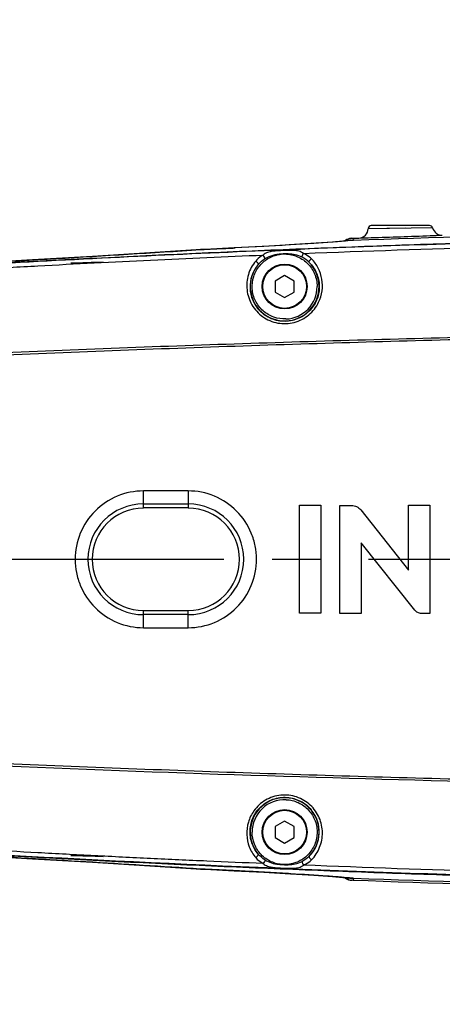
# Model space of a CAD drawing. Header units: millimetres. Extents: x 7426 to 8300, y 123 to 421.
# Tile 57 of 197: x 7985.37 to 7988.66, y 273.68 to 281.35. Entities that reach past the tile are written whole.
import ezdxf

# ---------------------------------------------------------------- set-up
doc = ezdxf.new("R2010")
doc.units = ezdxf.units.MM
doc.linetypes.add('CENTER', pattern=[0.6, 0.375, -0.075, 0.075, -0.075])
for name, color, linetype in [('中心线', 7, 'CENTER'), ('外形图', 7, 'Continuous'), ('尺寸标注', 7, 'Continuous')]:
    doc.layers.add(name, color=color, linetype=linetype)
doc.styles.add('微软雅黑', font='msyh.ttc')
doc.dimstyles.new('尺寸标注_1_20比例', dxfattribs={"dimtxt": 1.5, "dimasz": 1.25, "dimexe": 0.5, "dimexo": 0.4, "dimgap": 0.5, "dimtad": 1, "dimdec": 1, "dimlfac": 20, "dimdsep": 46, "dimtxsty": '微软雅黑', "dimcen": 0.09, "dimadec": 0, "dimazin": 0, "dimtp": 0.01, "dimtm": 0.01, "dimtfac": 1, "dimtdec": 1, "dimtofl": 0, "dimtmove": 0, "dimatfit": 3, "dimfxl": 1, "dimtolj": 1, "dimarcsym": 0})

# ---------------------------------------------------------------- blocks, each defined once
blk = doc.blocks.new('*D1244')
at = {"layer": 'Defpoints', "color": 0}
for p in [(8014.4823, 285.7144), (7983.7323, 281.0363), (8014.4823, 281.0891)]:
    blk.add_point(p, dxfattribs=at)
at = {"layer": '尺寸标注', "color": 0, "lineweight": -2}
for p, q in [((7983.7323, 281.4363), (7983.7323, 286.2144)), ((8014.4823, 281.4891), (8014.4823, 286.2144)), ((7984.9823, 285.7144), (8013.2323, 285.7144))]:
    blk.add_line(p, q, dxfattribs=at)
at = {"layer": '尺寸标注', "color": 0}
for points in [[(7984.9823, 285.9228), (7984.9823, 285.5061), (7983.7323, 285.7144)], [(8013.2323, 285.5061), (8013.2323, 285.9228), (8014.4823, 285.7144)]]:
    blk.add_solid(points, dxfattribs=at)
at = {"layer": '尺寸标注', "color": 0, "insert": (7999.1073, 286.994), "char_height": 1.5, "attachment_point": 5, "style": '微软雅黑'}
blk.add_mtext('\\A1;615', dxfattribs=at)
blk = doc.blocks.new('*D1259')
at = {"layer": 'Defpoints', "color": 0}
for p in [(7979.8323, 275.372), (8015.7323, 226.1134), (8015.7323, 218.4145)]:
    blk.add_point(p, dxfattribs=at)
at = {"layer": '尺寸标注', "color": 0, "lineweight": -2}
for p, q in [((7979.8323, 274.972), (7979.8323, 217.9145)), ((8015.7323, 225.7134), (8015.7323, 217.9145)), ((7981.0823, 218.4145), (8014.4823, 218.4145))]:
    blk.add_line(p, q, dxfattribs=at)
at = {"layer": '尺寸标注', "color": 0}
for points in [[(7981.0823, 218.6229), (7981.0823, 218.2062), (7979.8323, 218.4145)], [(8014.4823, 218.2062), (8014.4823, 218.6229), (8015.7323, 218.4145)]]:
    blk.add_solid(points, dxfattribs=at)
at = {"layer": '尺寸标注', "color": 0, "insert": (7999.2411, 219.6931), "char_height": 1.5, "attachment_point": 5, "style": '微软雅黑'}
blk.add_mtext('\\A1;718', dxfattribs=at)

msp = doc.modelspace()

# ---------------------------------------------------------------- linework, layer by layer
at = {"layer": '中心线', "linetype": 'CENTER', "ltscale": 5}
msp.add_line((7979.0848, 277.147), (8020.2048, 277.147), dxfattribs=at)
at = {"layer": '外形图', "color": 7, "linetype": 'Continuous'}
for p, q in [((7988.5847, 279.7284), (7988.0823, 279.7227)), ((7988.3726, 279.7258), (7988.0823, 279.7227)), ((7988.5605, 279.747), (7988.1072, 279.747)), ((7987.9529, 279.6475), (7987.9719, 279.6482)), ((7987.9719, 279.6482), (7988.0101, 279.6496)), ((7986.825, 279.5622), (7986.8249, 279.5623)), ((7986.8249, 279.5623), (7986.8249, 279.5623)), ((7987.8113, 279.6187), (7987.805, 279.6182)), ((7986.776, 279.5596), (7986.7752, 279.5596)), ((7987.4323, 279.358), (7987.3578, 279.315)), ((7987.5068, 279.315), (7987.4323, 279.358)), ((7987.3578, 279.315), (7987.3578, 279.229)), ((7987.5068, 279.229), (7987.5068, 279.315)), ((7987.3578, 279.229), (7987.4323, 279.186)), ((7987.4323, 279.186), (7987.5068, 279.229)), ((7986.3323, 277.547), (7986.3323, 277.6795)), ((7986.6823, 277.6795), (7986.3323, 277.6795)), ((7986.6823, 277.6795), (7986.6823, 277.547)), ((7986.3323, 277.578), (7986.6823, 277.578)), ((7988.3955, 277.0619), (7988.3955, 277.5682)), ((7988.3955, 277.5682), (7988.5626, 277.5682)), ((7988.5626, 277.5682), (7988.5626, 276.7258)), ((7986.6823, 277.547), (7986.3323, 277.547)), ((7987.547, 276.7264), (7987.547, 277.5676)), ((7987.547, 277.5676), (7987.713, 277.5676)), ((7987.713, 277.5676), (7987.713, 276.7264)), ((7987.8615, 276.7258), (7987.8615, 277.567)), ((7987.8615, 277.567), (7987.9523, 277.567)), ((7988.0244, 277.5314), (7988.3955, 277.0619)), ((7988.0286, 277.2759), (7988.0286, 276.7258)), ((7988.4451, 276.7513), (7988.0286, 277.2759)), ((7986.3323, 276.6146), (7986.3323, 276.7471)), ((7986.3323, 276.7471), (7986.6823, 276.7471)), ((7986.6823, 276.6146), (7986.6823, 276.7471)), ((7987.713, 276.7264), (7987.547, 276.7264)), ((7988.0286, 276.7258), (7987.8615, 276.7258)), ((7988.5626, 276.7258), (7988.497, 276.7258)), ((7986.6823, 276.7161), (7986.3323, 276.7161)), ((7986.3323, 276.6146), (7986.6823, 276.6146)), ((7987.4323, 275.108), (7987.3578, 275.065)), ((7987.3578, 275.065), (7987.3578, 274.979)), ((7987.5068, 275.065), (7987.4323, 275.108)), ((7987.5068, 274.979), (7987.5068, 275.065)), ((7987.3578, 274.979), (7987.4323, 274.936)), ((7987.4323, 274.936), (7987.5068, 274.979)), ((7986.7751, 274.7345), (7986.776, 274.7345)), ((7986.7824, 274.734), (7986.8124, 274.7324)), ((7986.8247, 274.7319), (7986.8248, 274.7319)), ((7986.8392, 274.7312), (7986.825, 274.7318)), ((7987.4809, 274.6975), (7987.4613, 274.6987)), ((7987.9708, 274.6592), (7987.9722, 274.6612)), ((7987.9709, 274.6589), (7987.9722, 274.6612)), ((7987.9667, 274.6462), (7987.9529, 274.6466)), ((7987.9667, 274.6461), (7987.9529, 274.6466))]:
    msp.add_line(p, q, dxfattribs=at)
for points in [[(7987.0394, 279.5724), (7986.8124, 279.5617), (7986.7823, 279.56), (7986.3816, 279.5345)], [(7987.9672, 279.6324), (7987.9107, 279.6269), (7987.8045, 279.6183), (7987.6593, 279.6079), (7987.4792, 279.5965), (7987.2701, 279.5844), (7987.0394, 279.5724)], [(7986.3816, 279.5345), (7985.9358, 279.507), (7985.4687, 279.4792), (7984.9882, 279.4516)], [(7984.4771, 274.8707), (7984.9886, 274.8425), (7985.4694, 274.8149), (7985.9363, 274.787), (7986.382, 274.7596), (7986.7824, 274.734)], [(7986.8124, 274.7324), (7987.0391, 274.7217), (7987.2698, 274.7097), (7987.4789, 274.6976), (7987.6592, 274.6862), (7987.8044, 274.6758), (7987.9107, 274.6672), (7987.9672, 274.6617)]]:
    msp.add_lwpolyline(points, dxfattribs=at)
for centre, radius in [((7987.4323, 279.272), 0.175), ((7987.4323, 279.272), 0.17), ((7987.4323, 275.022), 0.175), ((7987.4323, 275.022), 0.17)]:
    msp.add_circle(centre, radius, dxfattribs=at)
for centre, radius, start, end in [((7988.0073, 279.7246), 0.075, 272.12167, 358.54737), ((7988.1072, 279.7221), 0.025, 89.98185, 178.56574), ((7988.5605, 279.7221), 0.025, 14.66837, 90.01241), ((7988.6573, 279.7474), 0.075, 194.68109, 271.90003), ((7984.7059, 326.7368), 47.2221, 272.57202, 272.70111), ((7984.7459, 325.8945), 46.3789, 272.7007, 272.8427), ((7987.8188, 280.979), 1.3548, 276.33662, 276.50595), ((7972.932, 493.693), 214.5805, 273.098393, 273.69912), ((7986.7331, 252.4972), 26.9729, 91.51788, 92.04986), ((7987.4319, 279.2699), 0.2691, 139.75267, 224.30917), ((7987.4323, 279.272), 0.268, 140.14328, 44.47536), ((7987.4323, 279.272), 0.253, 272.33191, 0), ((7986.332, 277.1468), 0.4312, 89.96897, 179.96887), ((7986.6825, 277.1468), 0.4312, 0.03113, 90.03105), ((7986.3323, 277.147), 0.3983, 90, 270), ((7986.6823, 277.147), 0.3983, 270.00001, 90), ((7986.332, 277.1473), 0.4312, 180.03113, 270.03105), ((7986.6825, 277.1473), 0.4312, 269.96897, 359.96887), ((7987.4323, 275.022), 0.268, 315.52754, 219.85382), ((7987.4323, 275.022), 0.253, 87.58609, 180), ((7987.4328, 275.0241), 0.2691, 315.13953, 39.69187), ((7973.083, 62.9292), 212.2475, 86.301058, 86.783792), ((7986.7328, 301.8071), 26.9831, 267.95168, 268.48346), ((7984.1727, 216.3649), 58.4272, 87.167013, 87.38424), ((7985.1033, 235.3194), 39.4499, 86.91049, 87.15635), ((7985.1854, 236.6876), 38.0792, 86.57352, 86.85236), ((7987.839, 273.535), 1.134, 83.44104, 84.06487), ((7987.8774, 273.8708), 0.796, 83.15531, 83.43062)]:
    msp.add_arc(centre, radius, start, end, dxfattribs=at)
for points in [[(7987.9723, 279.633), (7990.4452, 279.7251), (7992.9201, 279.7608), (7995.3947, 279.7783)], [(7987.915, 279.6279), (7987.9202, 279.6347), (7987.9274, 279.6403), (7987.9353, 279.6436)], [(7987.9353, 279.6436), (7987.9408, 279.6459), (7987.9469, 279.6473), (7987.9529, 279.6475)], [(7987.9606, 279.6461), (7987.9582, 279.6472), (7987.9555, 279.6476), (7987.9529, 279.6475)], [(7987.2265, 279.4438), (7987.2413, 279.4614), (7987.2593, 279.4765), (7987.2788, 279.4888)], [(7987.4054, 279.5244), (7987.3616, 279.5227), (7987.3164, 279.5112), (7987.2788, 279.4888)], [(7987.6225, 279.4609), (7987.6065, 279.4769), (7987.5876, 279.4901), (7987.5676, 279.5006)], [(7987.2788, 274.8053), (7987.2593, 274.8175), (7987.2413, 274.8327), (7987.2265, 274.8503)], [(7987.6235, 274.8343), (7987.6073, 274.8179), (7987.5881, 274.8042), (7987.5676, 274.7935)], [(7987.2763, 274.7093), (7987.2607, 274.7102), (7987.2451, 274.7111), (7987.2295, 274.7119)], [(7987.915, 274.6662), (7987.9202, 274.6594), (7987.9274, 274.6538), (7987.9353, 274.6505)], [(7995.3946, 274.5158), (7992.9201, 274.5332), (7990.4452, 274.5689), (7987.9723, 274.6611)], [(7987.9353, 274.6505), (7987.9408, 274.6482), (7987.9469, 274.6468), (7987.9529, 274.6466)], [(7995.4003, 274.5005), (7992.922, 274.5179), (7990.4433, 274.5537), (7987.9667, 274.6461)]]:
    msp.add_open_spline(points, degree=3, dxfattribs=at)
for points, knots in [([(7992.6488, 274.5952), (7992.1302, 274.6028), (7991.3522, 274.6163), (7990.3149, 274.6397), (7989.5371, 274.6601), (7988.7593, 274.6837), (7987.9817, 274.7108), (7987.2042, 274.7416), (7986.5564, 274.7707), (7986.0383, 274.796), (7985.6497, 274.8161), (7985.2613, 274.8374), (7984.8728, 274.8594), (7984.4845, 274.8833), (7984.0963, 274.9094), (7983.7725, 274.9262), (7983.5139, 274.9491), (7983.3209, 274.9754), (7983.1306, 275.0176), (7982.9456, 275.0792), (7982.7668, 275.1571), (7982.5952, 275.2499), (7982.4325, 275.3572), (7982.2292, 275.519), (7982.0031, 275.7539), (7981.7854, 276.0788), (7981.6284, 276.437), (7981.5365, 276.8171), (7981.5125, 277.2075), (7981.5577, 277.5959), (7981.67, 277.9705), (7981.8465, 278.3196), (7982.0814, 278.6322), (7982.32, 278.8545), (7982.5318, 279.0049), (7982.7002, 279.1032), (7982.8765, 279.1866), (7983.0591, 279.2548), (7983.2473, 279.3059), (7983.4397, 279.3369), (7983.6336, 279.3548), (7983.8278, 279.3687), (7984.0219, 279.3814), (7984.2807, 279.3975), (7984.6043, 279.4183), (7984.9926, 279.4415), (7985.3811, 279.4634), (7985.7696, 279.4844), (7986.1581, 279.5041), (7986.6763, 279.529), (7987.3241, 279.5575), (7988.1016, 279.5877), (7988.8793, 279.6142), (7989.657, 279.6373), (7990.4349, 279.6573), (7991.4721, 279.6801), (7992.2501, 279.6932), (7992.7688, 279.7006)], [0, 0, 0, 0, 0.062493, 0.093739, 0.124986, 0.156232, 0.187479, 0.218725, 0.249972, 0.265595, 0.281218, 0.296842, 0.312465, 0.328089, 0.343712, 0.359332, 0.367153, 0.374973, 0.382782, 0.390602, 0.398429, 0.406249, 0.414066, 0.421885, 0.43751, 0.453133, 0.468756, 0.48438, 0.500003, 0.515627, 0.53125, 0.546874, 0.562497, 0.578122, 0.58594, 0.593756, 0.601578, 0.609406, 0.617222, 0.625028, 0.63285, 0.64067, 0.648479, 0.656288, 0.671912, 0.687535, 0.703158, 0.718782, 0.734405, 0.750028, 0.781275, 0.812521, 0.843768, 0.875014, 0.906261, 0.937507, 1, 1, 1, 1]), ([(7992.7689, 279.6962), (7992.0172, 279.6854), (7990.5139, 279.6583), (7988.2596, 279.5933), (7986.3819, 279.5139), (7984.8806, 279.4318), (7984.1304, 279.3844), (7983.7554, 279.3585)], [0, 0, 0, 0, 0.25, 0.5, 0.749999, 0.874999, 1, 1, 1, 1]), ([(7987.5779, 279.5296), (7988.0654, 279.5489), (7989.0405, 279.5832), (7990.5035, 279.6227), (7991.6009, 279.6443), (7992.3326, 279.6569), (7992.6984, 279.6621), (7993.0642, 279.6676), (7993.308, 279.6707), (7993.4298, 279.6726)], [0, 0, 0, 0, 0.250014, 0.500029, 0.750044, 0.812547, 0.875051, 0.937553, 1, 1, 1, 1]), ([(7987.9529, 279.6475), (7987.9473, 279.6473), (7987.9278, 279.6443), (7987.9101, 279.6344), (7987.8987, 279.6263)], [0, 0, 0, 0, 0.282528, 1, 1, 1, 1]), ([(7987.9723, 279.6329), (7987.9714, 279.6345), (7987.9684, 279.6395), (7987.9644, 279.6443), (7987.9606, 279.6461)], [0, 0, 0, 0, 0.302227, 1, 1, 1, 1]), ([(7988.0101, 279.6496), (7988.0418, 279.6508), (7988.1501, 279.6538), (7988.3349, 279.6604), (7988.5197, 279.6668), (7988.628, 279.6714), (7988.6598, 279.6724)], [0, 0, 0, 0, 0.146574, 0.499955, 0.853366, 1, 1, 1, 1]), ([(7986.7761, 279.5596), (7986.78, 279.5599), (7986.7964, 279.5609), (7986.8128, 279.5617), (7986.8253, 279.5623)], [0, 0, 0, 0, 0.237315, 1, 1, 1, 1]), ([(7987.805, 279.6182), (7987.6922, 279.6097), (7987.4393, 279.5934), (7987.1862, 279.5796), (7987.0461, 279.5727)], [0, 0, 0, 0, 0.446364, 1, 1, 1, 1]), ([(7987.9683, 279.6325), (7987.9586, 279.6314), (7987.9063, 279.6261), (7987.8539, 279.622), (7987.8113, 279.6187)], [0, 0, 0, 0, 0.186462, 1, 1, 1, 1]), ([(7987.9672, 279.6324), (7987.9681, 279.6325), (7987.9698, 279.6326), (7987.9715, 279.6328), (7987.9723, 279.6329)], [0, 0, 0, 0, 0.51926, 1, 1, 1, 1]), ([(7983.7579, 279.3263), (7983.904, 279.3358), (7984.1231, 279.351), (7984.4154, 279.3686), (7984.6345, 279.383), (7984.8538, 279.3957), (7985.1461, 279.4132), (7985.6577, 279.4416), (7986.3889, 279.479), (7986.9739, 279.5052), (7987.2665, 279.5171)], [0, 0, 0, 0, 0.125, 0.1875, 0.25, 0.3125, 0.375, 0.5, 0.75, 1, 1, 1, 1]), ([(7987.4426, 279.0192), (7987.4104, 279.0181), (7987.3447, 279.0278), (7987.2597, 279.0786), (7987.1997, 279.1574), (7987.1737, 279.2531), (7987.1854, 279.3515), (7987.2332, 279.4383), (7987.3102, 279.5007), (7987.3734, 279.5202), (7987.4054, 279.5244)], [0, 0, 0, 0, 0.125008, 0.250012, 0.374997, 0.499981, 0.624968, 0.749966, 0.874925, 1, 1, 1, 1]), ([(7987.2665, 279.5171), (7987.2608, 279.5141), (7987.2389, 279.5015), (7987.219, 279.4851), (7987.2069, 279.4706)], [0, 0, 0, 0, 0.254019, 1, 1, 1, 1]), ([(7987.2788, 279.4888), (7987.2779, 279.4933), (7987.274, 279.503), (7987.2692, 279.5121), (7987.2661, 279.5169)], [0, 0, 0, 0, 0.449866, 1, 1, 1, 1]), ([(7987.5779, 279.5296), (7987.5736, 279.5343), (7987.5618, 279.541), (7987.5432, 279.547), (7987.5237, 279.5512), (7987.4967, 279.5538), (7987.4624, 279.5537), (7987.421, 279.5523), (7987.3797, 279.5503), (7987.3455, 279.5477), (7987.3188, 279.5428), (7987.2997, 279.5372), (7987.2816, 279.5298), (7987.2704, 279.5222), (7987.2664, 279.5171)], [0, 0, 0, 0, 0.059954, 0.121123, 0.182053, 0.24417, 0.371827, 0.499971, 0.628137, 0.755756, 0.817865, 0.878874, 0.940114, 1, 1, 1, 1]), ([(7987.4218, 279.5254), (7987.4191, 279.5252), (7987.4136, 279.5255), (7987.4081, 279.5247), (7987.4054, 279.5244)], [0, 0, 0, 0, 0.500073, 1, 1, 1, 1]), ([(7987.5676, 279.5006), (7987.5343, 279.5169), (7987.4838, 279.5272), (7987.4342, 279.5264), (7987.4218, 279.5254)], [0, 0, 0, 0, 0.748432, 1, 1, 1, 1]), ([(7987.4218, 279.5254), (7987.4556, 279.5264), (7987.5242, 279.5151), (7987.6122, 279.4596), (7987.6715, 279.3741), (7987.6851, 279.3058), (7987.6853, 279.272)], [0, 0, 0, 0, 0.250059, 0.500002, 0.749992, 1, 1, 1, 1]), ([(7987.5676, 279.5006), (7987.5681, 279.5052), (7987.5712, 279.5151), (7987.5752, 279.5246), (7987.5779, 279.5296)], [0, 0, 0, 0, 0.449795, 1, 1, 1, 1]), ([(7987.6409, 279.4881), (7987.6365, 279.4924), (7987.6178, 279.5094), (7987.5955, 279.5223), (7987.5779, 279.5296)], [0, 0, 0, 0, 0.247085, 1, 1, 1, 1]), ([(7987.6235, 279.4598), (7987.6225, 279.461), (7987.6228, 279.4659), (7987.6283, 279.4757), (7987.6352, 279.4834), (7987.6409, 279.4881)], [0, 0, 0, 0, 0.133538, 0.364336, 1, 1, 1, 1]), ([(7987.6968, 279.1499), (7987.7102, 279.1776), (7987.7287, 279.2369), (7987.7265, 279.3292), (7987.6984, 279.4165), (7987.663, 279.4673), (7987.6409, 279.4881)], [0, 0, 0, 0, 0.253016, 0.502071, 0.749698, 1, 1, 1, 1]), ([(7987.2069, 279.4706), (7987.1942, 279.4548), (7987.1712, 279.4214), (7987.1476, 279.3654), (7987.1368, 279.3059), (7987.1374, 279.225), (7987.1707, 279.1253), (7987.242, 279.0459), (7987.3162, 279.0047), (7987.3985, 278.9789), (7987.4876, 278.9831), (7987.5682, 279.0136), (7987.6216, 279.0496), (7987.6658, 279.0953), (7987.6878, 279.1312), (7987.6968, 279.1499)], [0, 0, 0, 0, 0.060935, 0.121189, 0.181251, 0.241483, 0.36315, 0.488135, 0.552143, 0.616718, 0.745702, 0.810288, 0.874287, 0.937552, 1, 1, 1, 1]), ([(7987.2265, 279.4438), (7987.2275, 279.445), (7987.2268, 279.4499), (7987.2205, 279.4593), (7987.213, 279.4664), (7987.2069, 279.4706)], [0, 0, 0, 0, 0.133735, 0.364576, 1, 1, 1, 1]), ([(7987.6235, 279.4598), (7987.6474, 279.4358), (7987.6861, 279.3785), (7987.7082, 279.2774), (7987.6914, 279.1739), (7987.6353, 279.082), (7987.5457, 279.0174), (7987.4362, 278.9931), (7987.3262, 279.0143), (7987.2644, 279.0563), (7987.2394, 279.082)], [0, 0, 0, 0, 0.120226, 0.239245, 0.360063, 0.484401, 0.612333, 0.742428, 0.872418, 1, 1, 1, 1]), ([(7993.4298, 278.9326), (7993.0889, 278.9317), (7992.4073, 278.9286), (7991.0439, 278.918), (7989.3399, 278.8907), (7987.2956, 278.8355), (7985.9332, 278.7849), (7985.2522, 278.7559)], [0, 0, 0, 0, 0.125, 0.250001, 0.500001, 0.75, 1, 1, 1, 1]), ([(7985.2605, 278.7397), (7985.9409, 278.7685), (7987.3019, 278.8208), (7989.3441, 278.8774), (7991.3868, 278.9116), (7992.7488, 278.9205), (7993.4297, 278.9199)], [0, 0, 0, 0, 0.25, 0.499999, 0.75, 1, 1, 1, 1]), ([(7986.3323, 277.6795), (7986.2631, 277.6801), (7986.1233, 277.6514), (7985.9468, 277.5329), (7985.8291, 277.356), (7985.8007, 277.2162), (7985.8013, 277.147)], [0, 0, 0, 0, 0.249941, 0.499989, 0.750046, 1, 1, 1, 1]), ([(7987.2133, 277.147), (7987.2135, 277.1818), (7987.2069, 277.2516), (7987.166, 277.3848), (7987.0677, 277.5332), (7986.8912, 277.6513), (7986.7514, 277.6803), (7986.6823, 277.6795)], [0, 0, 0, 0, 0.125451, 0.25092, 0.500665, 0.750392, 1, 1, 1, 1]), ([(7987.9523, 277.567), (7987.966, 277.5669), (7987.994, 277.5607), (7988.0159, 277.5423), (7988.0244, 277.5314)], [0, 0, 0, 0, 0.499969, 1, 1, 1, 1]), ([(7985.8013, 277.147), (7985.8011, 277.1123), (7985.8077, 277.0425), (7985.8486, 276.9093), (7985.9469, 276.7609), (7986.1233, 276.6428), (7986.2632, 276.6138), (7986.3323, 276.6146)], [0, 0, 0, 0, 0.125451, 0.25092, 0.500665, 0.750392, 1, 1, 1, 1]), ([(7986.6823, 276.6146), (7986.7514, 276.614), (7986.8912, 276.6427), (7987.0677, 276.7611), (7987.1855, 276.9381), (7987.2138, 277.0779), (7987.2133, 277.147)], [0, 0, 0, 0, 0.249941, 0.499989, 0.750046, 1, 1, 1, 1]), ([(7988.497, 276.7258), (7988.4871, 276.726), (7988.4669, 276.7302), (7988.4512, 276.7436), (7988.4451, 276.7513)], [0, 0, 0, 0, 0.500009, 1, 1, 1, 1]), ([(7985.2521, 275.5381), (7986.6142, 275.4803), (7988.6584, 275.4149), (7991.3847, 275.3703), (7992.7481, 275.362), (7993.4298, 275.3619)], [0, 0, 0, 0, 0.499997, 0.749998, 1, 1, 1, 1]), ([(7993.4297, 275.3742), (7992.7488, 275.3737), (7991.3868, 275.3825), (7989.3441, 275.4168), (7987.3019, 275.4733), (7985.9409, 275.5255), (7985.2605, 275.5544)], [0, 0, 0, 0, 0.25, 0.500001, 0.75, 1, 1, 1, 1]), ([(7987.2265, 274.8503), (7987.2047, 274.8761), (7987.1707, 274.9363), (7987.1568, 275.0388), (7987.1818, 275.1406), (7987.2451, 275.2277), (7987.3396, 275.285), (7987.4508, 275.3004), (7987.5587, 275.2704), (7987.6169, 275.2236), (7987.6398, 275.196)], [0, 0, 0, 0, 0.120187, 0.239107, 0.359839, 0.484192, 0.612245, 0.742438, 0.872427, 1, 1, 1, 1]), ([(7987.6409, 274.806), (7987.6563, 274.8183), (7987.6796, 274.851), (7987.7067, 274.9028), (7987.723, 274.9594), (7987.7282, 275.018), (7987.7224, 275.0771), (7987.7037, 275.1343), (7987.6738, 275.1872), (7987.6201, 275.2496), (7987.5465, 275.2937), (7987.4646, 275.3112), (7987.3806, 275.312), (7987.2795, 275.2785), (7987.2171, 275.2211), (7987.1933, 275.1882)], [0, 0, 0, 0, 0.060866, 0.121068, 0.181008, 0.24133, 0.302006, 0.3634, 0.425736, 0.488817, 0.616472, 0.681298, 0.746219, 0.874396, 1, 1, 1, 1]), ([(7987.4429, 275.2748), (7987.4758, 275.2733), (7987.5417, 275.2576), (7987.6234, 275.1977), (7987.6761, 275.1112), (7987.6916, 275.0111), (7987.6677, 274.9127), (7987.6079, 274.8309), (7987.5215, 274.7782), (7987.4545, 274.768), (7987.4216, 274.7691)], [0, 0, 0, 0, 0.125004, 0.25, 0.374988, 0.49999, 0.624998, 0.749979, 0.874975, 1, 1, 1, 1]), ([(7987.1933, 275.1882), (7987.174, 275.1613), (7987.1444, 275.1012), (7987.1326, 275.0024), (7987.1521, 274.9055), (7987.1857, 274.8483), (7987.2069, 274.8235)], [0, 0, 0, 0, 0.253807, 0.502792, 0.750126, 1, 1, 1, 1]), ([(7987.2662, 274.7772), (7987.1199, 274.7831), (7986.9005, 274.7929), (7986.6079, 274.8055), (7986.3886, 274.8163), (7986.1692, 274.8266), (7985.8768, 274.8416), (7985.3651, 274.8683), (7984.7804, 274.9024), (7984.196, 274.939), (7983.9038, 274.9582), (7983.7577, 274.9676)], [0, 0, 0, 0, 0.125, 0.1875, 0.25, 0.3125, 0.375, 0.5, 0.75, 0.875, 1, 1, 1, 1]), ([(7987.4216, 274.7691), (7987.3896, 274.7704), (7987.3255, 274.7859), (7987.2452, 274.8427), (7987.1917, 274.9253), (7987.1793, 274.99), (7987.1793, 275.022)], [0, 0, 0, 0, 0.24999, 0.499974, 0.749972, 1, 1, 1, 1]), ([(7992.6489, 274.5997), (7992.2781, 274.605), (7991.5364, 274.6176), (7990.0533, 274.6488), (7987.4583, 274.7247), (7985.2354, 274.8343), (7983.7554, 274.9356)], [0, 0, 0, 0, 0.125001, 0.250004, 0.500008, 1, 1, 1, 1]), ([(7987.2265, 274.8503), (7987.2275, 274.8491), (7987.2268, 274.8442), (7987.2205, 274.8348), (7987.213, 274.8277), (7987.2069, 274.8235)], [0, 0, 0, 0, 0.133857, 0.364897, 1, 1, 1, 1]), ([(7987.2069, 274.8235), (7987.2109, 274.8187), (7987.2282, 274.8005), (7987.2494, 274.7861), (7987.2662, 274.7772)], [0, 0, 0, 0, 0.246885, 1, 1, 1, 1]), ([(7987.6235, 274.8343), (7987.6225, 274.8331), (7987.6228, 274.8282), (7987.6283, 274.8184), (7987.6352, 274.8107), (7987.6409, 274.806)], [0, 0, 0, 0, 0.133679, 0.364686, 1, 1, 1, 1]), ([(7986.825, 274.7318), (7986.8208, 274.732), (7986.8044, 274.7328), (7986.7881, 274.7337), (7986.7759, 274.7345)], [0, 0, 0, 0, 0.258883, 1, 1, 1, 1]), ([(7987.2788, 274.8053), (7987.2779, 274.8008), (7987.274, 274.7911), (7987.2692, 274.782), (7987.2662, 274.7772)], [0, 0, 0, 0, 0.449858, 1, 1, 1, 1]), ([(7987.2662, 274.7772), (7987.2701, 274.7721), (7987.2813, 274.7645), (7987.2994, 274.757), (7987.3186, 274.7513), (7987.3453, 274.7464), (7987.3796, 274.7438), (7987.421, 274.7418), (7987.4625, 274.7404), (7987.4969, 274.7403), (7987.5239, 274.743), (7987.5434, 274.7471), (7987.5621, 274.7532), (7987.5738, 274.76), (7987.5782, 274.7647)], [0, 0, 0, 0, 0.059933, 0.121113, 0.182067, 0.244191, 0.37185, 0.5, 0.628164, 0.75574, 0.817857, 0.878863, 0.940007, 1, 1, 1, 1]), ([(7987.2788, 274.8053), (7987.3106, 274.7864), (7987.3599, 274.7718), (7987.4092, 274.769), (7987.4216, 274.7691)], [0, 0, 0, 0, 0.748403, 1, 1, 1, 1]), ([(7987.4216, 274.7691), (7987.4341, 274.7679), (7987.4837, 274.7667), (7987.5342, 274.7772), (7987.5676, 274.7935)], [0, 0, 0, 0, 0.251599, 1, 1, 1, 1]), ([(7987.5676, 274.7935), (7987.5681, 274.7889), (7987.5712, 274.779), (7987.5752, 274.7695), (7987.5779, 274.7645)], [0, 0, 0, 0, 0.449766, 1, 1, 1, 1]), ([(7987.5783, 274.7647), (7987.5842, 274.7672), (7987.6069, 274.7779), (7987.6276, 274.7929), (7987.6409, 274.806)], [0, 0, 0, 0, 0.253943, 1, 1, 1, 1]), ([(7993.4298, 274.6218), (7993.186, 274.6253), (7992.6984, 274.6315), (7991.723, 274.647), (7990.5037, 274.6715), (7989.0408, 274.711), (7988.0657, 274.7453), (7987.5783, 274.7647)], [0, 0, 0, 0, 0.124951, 0.249959, 0.499973, 0.749986, 1, 1, 1, 1]), ([(7987.9562, 274.6629), (7987.9293, 274.6658), (7987.8658, 274.6712), (7987.7074, 274.6834), (7987.5759, 274.6918), (7987.4809, 274.6975)], [0, 0, 0, 0, 0.170652, 0.400818, 1, 1, 1, 1]), ([(7987.8987, 274.6678), (7987.9024, 274.6652), (7987.9186, 274.6544), (7987.9379, 274.6471), (7987.9529, 274.6466)], [0, 0, 0, 0, 0.233336, 1, 1, 1, 1]), ([(7987.9529, 274.6466), (7987.9564, 274.6465), (7987.9644, 274.6487), (7987.9688, 274.6553), (7987.9709, 274.6589)], [0, 0, 0, 0, 0.459646, 1, 1, 1, 1]), ([(7987.9672, 274.6617), (7987.9681, 274.6616), (7987.9698, 274.6615), (7987.9714, 274.6613), (7987.9722, 274.6612)], [0, 0, 0, 0, 0.545713, 1, 1, 1, 1])]:
    msp.add_open_spline(points, degree=3, knots=knots, dxfattribs=at)

# ---------------------------------------------------------------- dimensions: what is measured, and where the dimension line sits
at = {"layer": '尺寸标注'}
dim = msp.add_linear_dim(base=(8014.4823, 285.7144), p1=(7983.7323, 281.0363), p2=(8014.4823, 281.0891), dimstyle='尺寸标注_1_20比例', dxfattribs=at)
dim.commit()
dim.dimension.update_dxf_attribs({"geometry": '*D1244', "text_midpoint": (7999.1073, 286.994)})
dim = msp.add_linear_dim(base=(8015.7323, 218.4145), p1=(7979.8323, 275.372), p2=(8015.7323, 226.1134), dimstyle='尺寸标注_1_20比例', dxfattribs=at)
dim.commit()
dim.dimension.update_dxf_attribs({"geometry": '*D1259', "text_midpoint": (7999.2411, 218.4145), "dimtype": 160})

doc.saveas('drawing.dxf')
